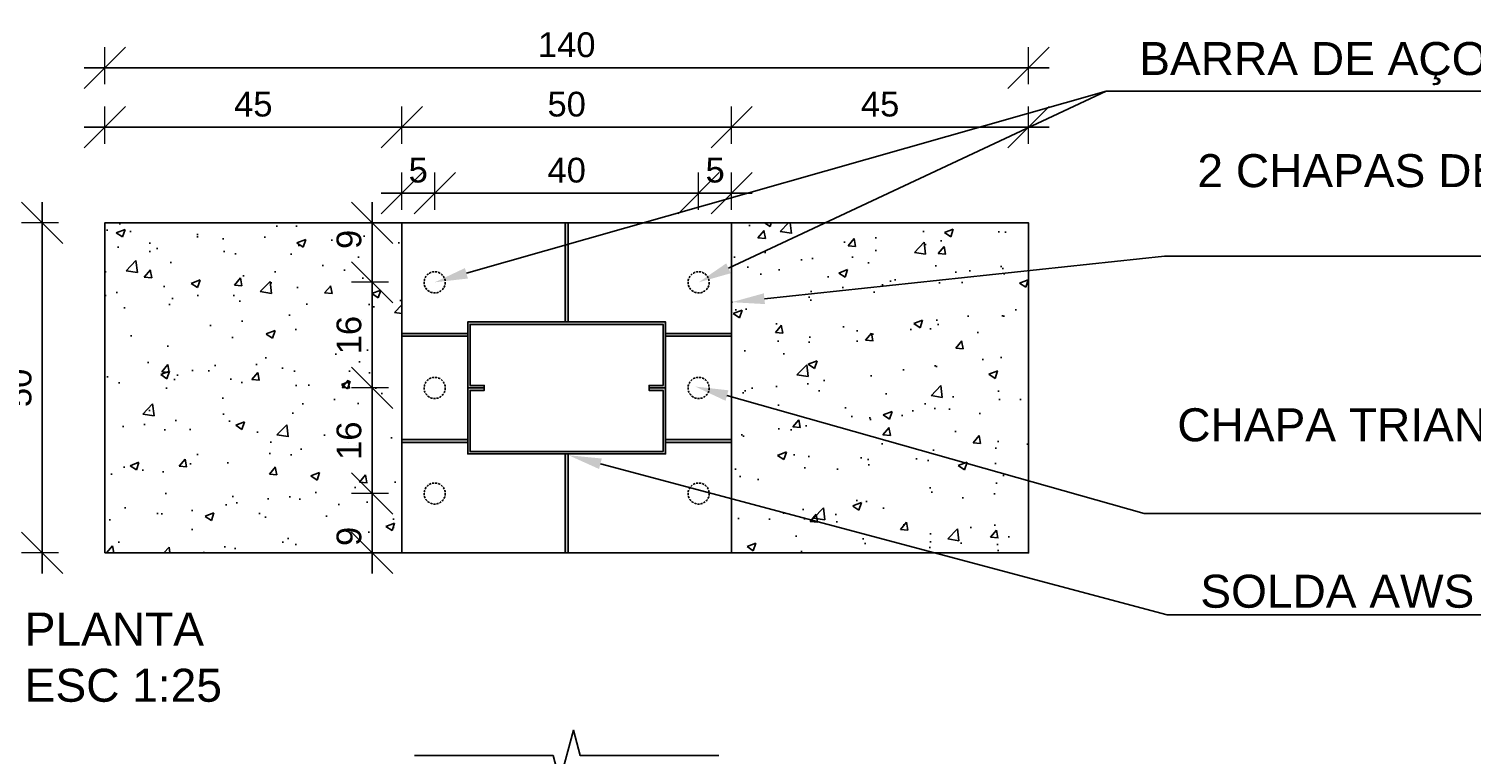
# Model space of a CAD drawing. Header units: millimetres. Extents: x 10789 to 19217, y 2620 to 5346.
# Tile 48 of 49: x 18713 to 18932, y 2936 to 3046. Entities that reach past the tile are written whole.
import ezdxf
from ezdxf import colors
from ezdxf.entities.mleader import LeaderData, LeaderLine
from ezdxf.math import Vec2, Vec3

# ---------------------------------------------------------------- set-up
doc = ezdxf.new("R2010")
doc.units = ezdxf.units.MM
doc.linetypes.add('DASHED2', pattern=[9.525, 6.35, -3.175])
doc.layers.add('COTAS', color=4, linetype='Continuous', lineweight=20)
doc.layers.add('DT-Textos', color=7, linetype='Continuous', lineweight=5)
for name, color, linetype in [('FUNDAÇÃO', 7, 'Continuous'), ('PILARES', 3, 'Continuous'), ('TEXTO', 7, 'Continuous')]:
    doc.layers.add(name, color=color, linetype=linetype)
doc.styles.add('2', font='arial.ttf', dxfattribs={"height": 2})
doc.styles.add('Annotative', font='arial.ttf')
doc.styles.add('Arial', font='arial.ttf')
doc.dimstyles.new('MURILO', dxfattribs={"dimscale": 0, "dimtxt": 1.5, "dimasz": 2.5, "dimexe": 1.25, "dimexo": 0, "dimtad": 1, "dimtxsty": 'Annotative', "dimblk": 'OBLIQUE', "dimcen": 2.5, "dimdle": 1.25, "dimclrd": 256, "dimclre": 256, "dimclrt": 7, "dimadec": 0, "dimazin": 0, "dimtfac": 1, "dimtmove": 0, "dimatfit": 3, "dimldrblk": 'OBLIQUE', "dimfxl": 1, "dimfxlon": 1, "dimtfillclr": 5, "dimlwe": -1, "dimarcsym": 0})

# ---------------------------------------------------------------- blocks, each defined once
blk = doc.blocks.new('_Oblique')
at = {"color": 0, "linetype": 'ByBlock', "lineweight": -2}
blk.add_line((-0.5, -0.5), (0.5, 0.5), dxfattribs=at)
blk = doc.blocks.new('*D209')
at = {"layer": 'COTAS', "lineweight": -2, "transparency": 16777216}
blk.add_line((18764.92, 2988.43), (18764.92, 3010.68), dxfattribs=at)
at = {"layer": 'COTAS', "transparency": 16777216}
for p, q in [((18767.42, 3007.56), (18761.79, 3007.56)), ((18767.42, 2991.56), (18761.79, 2991.56))]:
    blk.add_line(p, q, dxfattribs=at)
at = {"layer": 'Defpoints', "color": 0, "transparency": 16777216}
for p in [(18764.92, 3007.56), (18774.42, 3007.56), (18774.42, 2991.56)]:
    blk.add_point(p, dxfattribs=at)
at = {"layer": 'COTAS', "lineweight": -2, "transparency": 16777216, "xscale": 6.25, "yscale": 6.25, "zscale": 6.25}
for p, rotation in [((18764.92, 3007.56), 90), ((18764.92, 2991.56), 270)]:
    blk.add_blockref('_Oblique', p, dxfattribs=dict(at, rotation=rotation))
at = {"layer": 'COTAS', "color": 7, "transparency": 16777216, "insert": (18761.44, 2999.56), "char_height": 3.75, "attachment_point": 5, "rotation": 90, "style": 'Annotative'}
blk.add_mtext('16', dxfattribs=at)
blk = doc.blocks.new('*D212')
at = {"layer": 'COTAS', "transparency": 16777216}
for p, q in [((18814.42, 3018.56), (18814.42, 3024.18)), ((18819.42, 3018.56), (18819.42, 3024.18))]:
    blk.add_line(p, q, dxfattribs=at)
at = {"layer": 'COTAS', "lineweight": -2, "transparency": 16777216}
blk.add_line((18811.29, 3021.06), (18822.54, 3021.06), dxfattribs=at)
at = {"layer": 'Defpoints', "color": 0, "transparency": 16777216}
for p in [(18819.42, 3021.06), (18819.42, 3016.56), (18814.42, 3007.56)]:
    blk.add_point(p, dxfattribs=at)
at = {"layer": 'COTAS', "lineweight": -2, "transparency": 16777216, "xscale": 6.25, "yscale": 6.25, "zscale": 6.25, "rotation": 180}
blk.add_blockref('_Oblique', (18814.42, 3021.06), dxfattribs=at)
at = {"layer": 'COTAS', "lineweight": -2, "transparency": 16777216, "xscale": 6.25, "yscale": 6.25, "zscale": 6.25}
blk.add_blockref('_Oblique', (18819.42, 3021.06), dxfattribs=at)
at = {"layer": 'COTAS', "color": 7, "transparency": 16777216, "insert": (18816.92, 3024.53), "char_height": 3.75, "attachment_point": 5, "style": 'Annotative'}
blk.add_mtext('5', dxfattribs=at)
blk = doc.blocks.new('*D213')
at = {"layer": 'COTAS', "transparency": 16777216}
for p, q in [((18724.42, 3028.56), (18724.42, 3034.18)), ((18769.42, 3028.56), (18769.42, 3034.18))]:
    blk.add_line(p, q, dxfattribs=at)
at = {"layer": 'COTAS', "lineweight": -2, "transparency": 16777216}
blk.add_line((18721.29, 3031.06), (18772.54, 3031.06), dxfattribs=at)
at = {"layer": 'Defpoints', "color": 0, "transparency": 16777216}
for p in [(18769.42, 3031.06), (18724.42, 3016.56), (18769.42, 3016.56)]:
    blk.add_point(p, dxfattribs=at)
at = {"layer": 'COTAS', "lineweight": -2, "transparency": 16777216, "xscale": 6.25, "yscale": 6.25, "zscale": 6.25, "rotation": 180}
blk.add_blockref('_Oblique', (18724.42, 3031.06), dxfattribs=at)
at = {"layer": 'COTAS', "lineweight": -2, "transparency": 16777216, "xscale": 6.25, "yscale": 6.25, "zscale": 6.25}
blk.add_blockref('_Oblique', (18769.42, 3031.06), dxfattribs=at)
at = {"layer": 'COTAS', "color": 7, "transparency": 16777216, "insert": (18746.92, 3034.53), "char_height": 3.75, "attachment_point": 5, "style": 'Annotative'}
blk.add_mtext('45', dxfattribs=at)
blk = doc.blocks.new('*D214')
at = {"layer": 'COTAS', "transparency": 16777216}
for p, q in [((18769.42, 3018.56), (18769.42, 3024.18)), ((18774.42, 3018.56), (18774.42, 3024.18))]:
    blk.add_line(p, q, dxfattribs=at)
at = {"layer": 'COTAS', "lineweight": -2, "transparency": 16777216}
blk.add_line((18766.29, 3021.06), (18777.54, 3021.06), dxfattribs=at)
at = {"layer": 'Defpoints', "color": 0, "transparency": 16777216}
for p in [(18774.42, 3021.06), (18769.42, 3016.56), (18774.42, 3007.56)]:
    blk.add_point(p, dxfattribs=at)
at = {"layer": 'COTAS', "lineweight": -2, "transparency": 16777216, "xscale": 6.25, "yscale": 6.25, "zscale": 6.25, "rotation": 180}
blk.add_blockref('_Oblique', (18769.42, 3021.06), dxfattribs=at)
at = {"layer": 'COTAS', "lineweight": -2, "transparency": 16777216, "xscale": 6.25, "yscale": 6.25, "zscale": 6.25}
blk.add_blockref('_Oblique', (18774.42, 3021.06), dxfattribs=at)
at = {"layer": 'COTAS', "color": 7, "transparency": 16777216, "insert": (18771.92, 3024.53), "char_height": 3.75, "attachment_point": 5, "style": 'Annotative'}
blk.add_mtext('5', dxfattribs=at)
blk = doc.blocks.new('*D215')
at = {"layer": 'COTAS', "lineweight": -2, "transparency": 16777216}
blk.add_line((18714.92, 2963.43), (18714.92, 3019.68), dxfattribs=at)
at = {"layer": 'COTAS', "transparency": 16777216}
for p, q in [((18717.42, 3016.56), (18711.79, 3016.56)), ((18717.42, 2966.56), (18711.79, 2966.56))]:
    blk.add_line(p, q, dxfattribs=at)
at = {"layer": 'Defpoints', "color": 0, "transparency": 16777216}
for p in [(18714.92, 3016.56), (18769.42, 3016.56), (18769.42, 2966.56)]:
    blk.add_point(p, dxfattribs=at)
at = {"layer": 'COTAS', "lineweight": -2, "transparency": 16777216, "xscale": 6.25, "yscale": 6.25, "zscale": 6.25}
for p, rotation in [((18714.92, 3016.56), 90), ((18714.92, 2966.56), 270)]:
    blk.add_blockref('_Oblique', p, dxfattribs=dict(at, rotation=rotation))
at = {"layer": 'COTAS', "color": 7, "transparency": 16777216, "insert": (18711.44, 2991.56), "char_height": 3.75, "attachment_point": 5, "rotation": 90, "style": 'Annotative'}
blk.add_mtext('50', dxfattribs=at)
blk = doc.blocks.new('*D216')
at = {"layer": 'COTAS', "transparency": 16777216}
for p, q in [((18819.42, 3028.56), (18819.42, 3034.18)), ((18864.42, 3028.56), (18864.42, 3034.18))]:
    blk.add_line(p, q, dxfattribs=at)
at = {"layer": 'COTAS', "lineweight": -2, "transparency": 16777216}
blk.add_line((18816.29, 3031.06), (18867.54, 3031.06), dxfattribs=at)
at = {"layer": 'Defpoints', "color": 0, "transparency": 16777216}
for p in [(18864.42, 3031.06), (18819.42, 3016.56), (18864.42, 3016.56)]:
    blk.add_point(p, dxfattribs=at)
at = {"layer": 'COTAS', "lineweight": -2, "transparency": 16777216, "xscale": 6.25, "yscale": 6.25, "zscale": 6.25, "rotation": 180}
blk.add_blockref('_Oblique', (18819.42, 3031.06), dxfattribs=at)
at = {"layer": 'COTAS', "lineweight": -2, "transparency": 16777216, "xscale": 6.25, "yscale": 6.25, "zscale": 6.25}
blk.add_blockref('_Oblique', (18864.42, 3031.06), dxfattribs=at)
at = {"layer": 'COTAS', "color": 7, "transparency": 16777216, "insert": (18841.92, 3034.53), "char_height": 3.75, "attachment_point": 5, "style": 'Annotative'}
blk.add_mtext('45', dxfattribs=at)
blk = doc.blocks.new('*D217')
at = {"layer": 'COTAS', "transparency": 16777216}
for p, q in [((18774.42, 3018.56), (18774.42, 3024.18)), ((18814.42, 3018.56), (18814.42, 3024.18))]:
    blk.add_line(p, q, dxfattribs=at)
at = {"layer": 'COTAS', "lineweight": -2, "transparency": 16777216}
blk.add_line((18771.29, 3021.06), (18817.54, 3021.06), dxfattribs=at)
at = {"layer": 'Defpoints', "color": 0, "transparency": 16777216}
for p in [(18814.42, 3021.06), (18774.42, 3007.56), (18814.42, 3007.56)]:
    blk.add_point(p, dxfattribs=at)
at = {"layer": 'COTAS', "lineweight": -2, "transparency": 16777216, "xscale": 6.25, "yscale": 6.25, "zscale": 6.25, "rotation": 180}
blk.add_blockref('_Oblique', (18774.42, 3021.06), dxfattribs=at)
at = {"layer": 'COTAS', "lineweight": -2, "transparency": 16777216, "xscale": 6.25, "yscale": 6.25, "zscale": 6.25}
blk.add_blockref('_Oblique', (18814.42, 3021.06), dxfattribs=at)
at = {"layer": 'COTAS', "color": 7, "transparency": 16777216, "insert": (18794.42, 3024.53), "char_height": 3.75, "attachment_point": 5, "style": 'Annotative'}
blk.add_mtext('40', dxfattribs=at)
blk = doc.blocks.new('*D218')
at = {"layer": 'COTAS', "transparency": 16777216}
for p, q in [((18769.42, 3028.56), (18769.42, 3034.18)), ((18819.42, 3028.56), (18819.42, 3034.18))]:
    blk.add_line(p, q, dxfattribs=at)
at = {"layer": 'COTAS', "lineweight": -2, "transparency": 16777216}
blk.add_line((18766.29, 3031.06), (18822.54, 3031.06), dxfattribs=at)
at = {"layer": 'Defpoints', "color": 0, "transparency": 16777216}
for p in [(18819.42, 3031.06), (18769.42, 3016.56), (18819.42, 3016.56)]:
    blk.add_point(p, dxfattribs=at)
at = {"layer": 'COTAS', "lineweight": -2, "transparency": 16777216, "xscale": 6.25, "yscale": 6.25, "zscale": 6.25, "rotation": 180}
blk.add_blockref('_Oblique', (18769.42, 3031.06), dxfattribs=at)
at = {"layer": 'COTAS', "lineweight": -2, "transparency": 16777216, "xscale": 6.25, "yscale": 6.25, "zscale": 6.25}
blk.add_blockref('_Oblique', (18819.42, 3031.06), dxfattribs=at)
at = {"layer": 'COTAS', "color": 7, "transparency": 16777216, "insert": (18794.42, 3034.53), "char_height": 3.75, "attachment_point": 5, "style": 'Annotative'}
blk.add_mtext('50', dxfattribs=at)
blk = doc.blocks.new('*D219')
at = {"layer": 'COTAS', "transparency": 16777216}
for p, q in [((18724.42, 3037.56), (18724.42, 3043.18)), ((18864.42, 3037.56), (18864.42, 3043.18))]:
    blk.add_line(p, q, dxfattribs=at)
at = {"layer": 'COTAS', "lineweight": -2, "transparency": 16777216}
blk.add_line((18721.29, 3040.06), (18867.54, 3040.06), dxfattribs=at)
at = {"layer": 'Defpoints', "color": 0, "transparency": 16777216}
for p in [(18864.42, 3040.06), (18724.42, 3016.56), (18864.42, 3016.56)]:
    blk.add_point(p, dxfattribs=at)
at = {"layer": 'COTAS', "lineweight": -2, "transparency": 16777216, "xscale": 6.25, "yscale": 6.25, "zscale": 6.25, "rotation": 180}
blk.add_blockref('_Oblique', (18724.42, 3040.06), dxfattribs=at)
at = {"layer": 'COTAS', "lineweight": -2, "transparency": 16777216, "xscale": 6.25, "yscale": 6.25, "zscale": 6.25}
blk.add_blockref('_Oblique', (18864.42, 3040.06), dxfattribs=at)
at = {"layer": 'COTAS', "color": 7, "transparency": 16777216, "insert": (18794.42, 3043.53), "char_height": 3.75, "attachment_point": 5, "style": 'Annotative'}
blk.add_mtext('140', dxfattribs=at)
blk = doc.blocks.new('*D220')
at = {"layer": 'COTAS', "lineweight": -2, "transparency": 16777216}
blk.add_line((18764.92, 2963.43), (18764.92, 2978.68), dxfattribs=at)
at = {"layer": 'COTAS', "transparency": 16777216}
for p, q in [((18767.42, 2975.56), (18761.79, 2975.56)), ((18767.42, 2966.56), (18761.79, 2966.56))]:
    blk.add_line(p, q, dxfattribs=at)
at = {"layer": 'Defpoints', "color": 0, "transparency": 16777216}
for p in [(18764.92, 2975.56), (18774.42, 2975.56), (18769.42, 2966.56)]:
    blk.add_point(p, dxfattribs=at)
at = {"layer": 'COTAS', "lineweight": -2, "transparency": 16777216, "xscale": 6.25, "yscale": 6.25, "zscale": 6.25}
for p, rotation in [((18764.92, 2975.56), 90), ((18764.92, 2966.56), 270)]:
    blk.add_blockref('_Oblique', p, dxfattribs=dict(at, rotation=rotation))
at = {"layer": 'COTAS', "color": 7, "transparency": 16777216, "insert": (18761.44, 2969.06), "char_height": 3.75, "attachment_point": 5, "rotation": 90, "style": 'Annotative'}
blk.add_mtext('9', dxfattribs=at)
blk = doc.blocks.new('*D221')
at = {"layer": 'COTAS', "lineweight": -2, "transparency": 16777216}
blk.add_line((18764.92, 3004.43), (18764.92, 3019.68), dxfattribs=at)
at = {"layer": 'COTAS', "transparency": 16777216}
for p, q in [((18767.42, 3016.56), (18761.79, 3016.56)), ((18767.42, 3007.56), (18761.79, 3007.56))]:
    blk.add_line(p, q, dxfattribs=at)
at = {"layer": 'Defpoints', "color": 0, "transparency": 16777216}
for p in [(18764.92, 3016.56), (18769.42, 3016.56), (18774.42, 3007.56)]:
    blk.add_point(p, dxfattribs=at)
at = {"layer": 'COTAS', "lineweight": -2, "transparency": 16777216, "xscale": 6.25, "yscale": 6.25, "zscale": 6.25}
for p, rotation in [((18764.92, 3016.56), 90), ((18764.92, 3007.56), 270)]:
    blk.add_blockref('_Oblique', p, dxfattribs=dict(at, rotation=rotation))
at = {"layer": 'COTAS', "color": 7, "transparency": 16777216, "insert": (18761.44, 3014.06), "char_height": 3.75, "attachment_point": 5, "rotation": 90, "style": 'Annotative'}
blk.add_mtext('9', dxfattribs=at)
blk = doc.blocks.new('*D222')
at = {"layer": 'COTAS', "lineweight": -2, "transparency": 16777216}
blk.add_line((18764.92, 2972.43), (18764.92, 2994.68), dxfattribs=at)
at = {"layer": 'COTAS', "transparency": 16777216}
for p, q in [((18767.42, 2991.56), (18761.79, 2991.56)), ((18767.42, 2975.56), (18761.79, 2975.56))]:
    blk.add_line(p, q, dxfattribs=at)
at = {"layer": 'Defpoints', "color": 0, "transparency": 16777216}
for p in [(18764.92, 2991.56), (18774.42, 2991.56), (18774.42, 2975.56)]:
    blk.add_point(p, dxfattribs=at)
at = {"layer": 'COTAS', "lineweight": -2, "transparency": 16777216, "xscale": 6.25, "yscale": 6.25, "zscale": 6.25}
for p, rotation in [((18764.92, 2991.56), 90), ((18764.92, 2975.56), 270)]:
    blk.add_blockref('_Oblique', p, dxfattribs=dict(at, rotation=rotation))
at = {"layer": 'COTAS', "color": 7, "transparency": 16777216, "insert": (18761.44, 2983.56), "char_height": 3.75, "attachment_point": 5, "rotation": 90, "style": 'Annotative'}
blk.add_mtext('16', dxfattribs=at)

msp = doc.modelspace()

# ---------------------------------------------------------------- hatches: boundary and pattern name
at = {"layer": 'FUNDAÇÃO'}
h = msp.add_hatch(dxfattribs=at)
h.set_pattern_fill('AR-CONC', color=251, scale=0.075)
h.set_pattern_definition([(50, (10966.92, 1586.943), (13.66385, -1.195431), [1.42875, -15.71625]), (355, (10966.92, 1586.943), (-2.643257, 14.329263), [1.143, -12.573044]), (100.45144, (10968.059, 1586.844), (11.020594, 13.133831), [1.21425, -13.356768]), (46.1842, (10966.92, 1590.753), (20.330928, -3.153175), [2.143125, -23.574375]), (96.63556, (10968.614, 1590.49), (17.80531, 18.55696), [1.821377, -20.03517]), (351.18415, (10966.92, 1590.753), (17.80531, 18.55696), [1.7145, -18.85948]), (21, (10968.825, 1589.801), (11.37108, -7.66989), [1.42875, -15.71625]), (326, (10968.825, 1589.8), (4.635152, 13.814097), [1.143, -12.573]), (71.45144, (10969.773, 1589.161), (16.006231, 6.144208), [1.21425, -13.356745]), (37.5, (10966.92, 1586.943), (0.2316452, 6.341628), [0, -12.4206, 0, -12.7635, 0, -12.620625]), (7.5, (10966.92, 1586.943), (5.0114747, 7.513543), [0, -7.2771, 0, -12.13485, 0, -4.810125]), (327.5, (10962.672, 1586.943), (10.1692946, -0.4296558), [0, -4.7625, 0, -14.859, 0, -19.71675]), (317.5, (10960.767, 1586.943), (11.109689, 1.906987), [0, -6.19125, 0, -9.8679, 0, -14.00175])])
h.paths.add_polyline_path([(18864.41563, 3016.55713), (18724.41563, 3016.55713), (18724.41563, 2966.55713), (18864.41563, 2966.55713)])
h.paths.add_polyline_path([(18819.41562, 3016.55713), (18819.41562, 2966.55713), (18769.41562, 2966.55713), (18769.41562, 3016.55713)], flags=17)
at = {"layer": 'PILARES'}
h = msp.add_hatch(color=256, dxfattribs=at)
h.dxf.hatch_style = 1
h.paths.add_polyline_path([(18794.20662, 3016.55713), (18794.20662, 3001.55713), (18794.62462, 3001.55713), (18794.62462, 3016.55713)])
h = msp.add_hatch(color=256, dxfattribs=at)
h.dxf.hatch_style = 1
h.paths.add_polyline_path([(18779.41562, 3001.55713), (18779.41562, 2991.55713), (18781.91562, 2991.55713), (18781.91562, 2991.93213), (18779.79062, 2991.93213), (18779.79062, 3001.18213), (18809.04062, 3001.18213), (18809.04062, 2991.93213), (18806.91562, 2991.93213), (18806.91562, 2991.55713), (18809.41562, 2991.55713), (18809.41562, 3001.55713)])
h = msp.add_hatch(color=256, dxfattribs=at)
h.dxf.hatch_style = 1
h.paths.add_polyline_path([(18769.41562, 2999.80713), (18779.41562, 2999.80713), (18779.41562, 2999.38913), (18769.41562, 2999.38913)])
h = msp.add_hatch(color=256, dxfattribs=at)
h.dxf.hatch_style = 1
h.paths.add_polyline_path([(18819.41562, 2999.80713), (18809.41562, 2999.80713), (18809.41562, 2999.38913), (18819.41562, 2999.38913)])
h = msp.add_hatch(color=256, dxfattribs=at)
h.dxf.hatch_style = 1
h.paths.add_polyline_path([(18806.91562, 2991.55713), (18806.91562, 2991.18213), (18809.04062, 2991.18213), (18809.04062, 2981.93213), (18779.79062, 2981.93213), (18779.79062, 2991.18213), (18781.91562, 2991.18213), (18781.91562, 2991.55713), (18779.41562, 2991.55713), (18779.41562, 2981.55713), (18809.41562, 2981.55713), (18809.41562, 2991.55713)])
h = msp.add_hatch(color=256, dxfattribs=at)
h.dxf.hatch_style = 1
h.paths.add_polyline_path([(18769.41562, 2983.72513), (18779.41562, 2983.72513), (18779.41562, 2983.30713), (18769.41562, 2983.30713)])
h = msp.add_hatch(color=256, dxfattribs=at)
h.dxf.hatch_style = 1
h.paths.add_polyline_path([(18819.41562, 2983.72513), (18809.41562, 2983.72513), (18809.41562, 2983.30713), (18819.41562, 2983.30713)])
h = msp.add_hatch(color=256, dxfattribs=at)
h.dxf.hatch_style = 1
h.paths.add_polyline_path([(18794.20662, 2966.55713), (18794.20662, 2981.55713), (18794.62462, 2981.55713), (18794.62462, 2966.55713)])

# ---------------------------------------------------------------- linework, layer by layer
at = {"layer": 'FUNDAÇÃO', "color": 251}
msp.add_lwpolyline([(18724.41563, 2966.55713), (18864.41563, 2966.55713), (18864.41563, 3016.55713), (18724.41563, 3016.55713)], close=True, dxfattribs=at)
at = {"layer": 'FUNDAÇÃO'}
msp.add_lwpolyline([(18819.41562, 2966.55713), (18819.41562, 3016.55713), (18769.41562, 3016.55713), (18769.41562, 2966.55713)], close=True, dxfattribs=at)
at = {"layer": 'FUNDAÇÃO', "linetype": 'DASHED2', "ltscale": 0.05}
for centre in [(18774.41562, 3007.55713), (18814.41562, 3007.55713), (18774.41562, 2991.55713), (18814.41562, 2991.55713), (18774.41562, 2975.55713), (18814.41562, 2975.55713)]:
    msp.add_circle(centre, 1.6, dxfattribs=at)
at = {"layer": 'PILARES'}
for p, q in [((18794.20662, 3001.55713), (18794.20662, 3016.55713)), ((18794.62462, 3001.55713), (18794.62462, 3016.55713)), ((18779.41562, 2999.80713), (18769.41562, 2999.80713)), ((18779.41562, 2999.38913), (18769.41562, 2999.38913)), ((18809.41562, 2999.80713), (18819.41562, 2999.80713)), ((18809.41562, 2999.38913), (18819.41562, 2999.38913)), ((18779.41562, 2983.72513), (18769.41562, 2983.72513)), ((18779.41562, 2983.30713), (18769.41562, 2983.30713)), ((18809.41562, 2983.72513), (18819.41562, 2983.72513)), ((18809.41562, 2983.30713), (18819.41562, 2983.30713)), ((18794.20662, 2981.55713), (18794.20662, 2966.55713)), ((18794.62462, 2981.55713), (18794.62462, 2966.55713))]:
    msp.add_line(p, q, dxfattribs=at)
for points in [[(18806.91562, 2991.55713), (18809.41562, 2991.55713), (18809.41562, 3001.55713), (18779.41562, 3001.55713), (18779.41562, 2991.55713), (18781.91562, 2991.55713), (18781.91562, 2991.93213), (18779.79062, 2991.93213), (18779.79062, 3001.18213), (18809.04062, 3001.18213), (18809.04062, 2991.93213), (18806.91562, 2991.93213)], [(18806.91562, 2991.55713), (18809.41562, 2991.55713), (18809.41562, 2981.55713), (18779.41562, 2981.55713), (18779.41562, 2991.55713), (18781.91562, 2991.55713), (18781.91562, 2991.18213), (18779.79062, 2991.18213), (18779.79062, 2981.93213), (18809.04062, 2981.93213), (18809.04062, 2991.18213), (18806.91562, 2991.18213)]]:
    msp.add_lwpolyline(points, close=True, dxfattribs=at)
at = {"layer": 'TEXTO'}
msp.add_lwpolyline([(18817.45563, 2935.85124), (18796.46363, 2935.85124), (18795.43963, 2939.69124), (18793.39163, 2932.01124), (18792.36763, 2935.85124), (18771.37563, 2935.85124)], dxfattribs=at)

# ---------------------------------------------------------------- texts
at = {"layer": 'DT-Textos', "char_height": 5, "attachment_point": 7, "line_spacing_factor": 0.798, "style": 'Arial'}
for s, insert, width in [('PLANTA', (18712.27792, 2952.52798), 64.6529765), ('ESC 1:25', (18712.27792, 2943.93798), 71.1369388)]:
    msp.add_mtext(s, dxfattribs=dict(at, insert=insert, width=width))

# ---------------------------------------------------------------- dimensions: what is measured, and where the dimension line sits
at = {"layer": 'COTAS'}
for base, p1, p2, picture, middle in [((18864.41563, 3040.05713), (18724.41563, 3016.55713), (18864.41563, 3016.55713), '*D219', (18794.41563, 3043.53428)), ((18769.41563, 3031.05713), (18724.41563, 3016.55713), (18769.41563, 3016.55713), '*D213', (18746.91563, 3034.5266)), ((18819.41563, 3031.05713), (18769.41563, 3016.55713), (18819.41563, 3016.55713), '*D218', (18794.41563, 3034.53428)), ((18864.41563, 3031.05713), (18819.41563, 3016.55713), (18864.41563, 3016.55713), '*D216', (18841.91563, 3034.5266)), ((18814.41562, 3021.05713), (18774.41562, 3007.55713), (18814.41562, 3007.55713), '*D217', (18794.41562, 3024.53428))]:
    dim = msp.add_linear_dim(base=base, p1=p1, p2=p2, dimstyle='MURILO', override={"dimscale": 0, "dimtix": 0, "dimtofl": 1, "dimtmove": 0, "dimatfit": 3}, dxfattribs=at)
    dim.commit()
    dim.dimension.update_dxf_attribs({"geometry": picture, "text_midpoint": middle})
for base, p1, p2, override, picture, middle in [((18774.41562, 3021.05713), (18769.41563, 3016.55713), (18774.41562, 3007.55713), {"dimscale": 0, "dimtix": 0, "dimtofl": 1, "dimtmove": 0, "dimatfit": 3}, '*D214', (18771.91562, 3021.05713)), ((18819.41563, 3021.05713), (18814.41562, 3007.55713), (18819.41563, 3016.55713), {"dimscale": 0, "dimtix": 0, "dimtofl": 1, "dimtmove": 1, "dimatfit": 3}, '*D212', (18816.91562, 3021.05713))]:
    dim = msp.add_linear_dim(base=base, p1=p1, p2=p2, dimstyle='MURILO', override=override, dxfattribs=at)
    dim.commit()
    dim.dimension.update_dxf_attribs({"geometry": picture, "text_midpoint": middle, "dimtype": 128})
for base, p1, p2, picture, middle in [((18714.91563, 3016.55713), (18769.41563, 2966.55713), (18769.41563, 3016.55713), '*D215', (18711.43848, 2991.55713)), ((18764.91563, 3007.55713), (18774.41562, 2991.55713), (18774.41562, 3007.55713), '*D209', (18761.43848, 2999.55713)), ((18764.91563, 2991.55713), (18774.41562, 2975.55713), (18774.41562, 2991.55713), '*D222', (18761.43848, 2983.55713))]:
    dim = msp.add_linear_dim(base=base, p1=p1, p2=p2, angle=90, dimstyle='MURILO', override={"dimscale": 0, "dimtix": 0, "dimtofl": 1, "dimtmove": 0, "dimatfit": 3}, dxfattribs=at)
    dim.commit()
    dim.dimension.update_dxf_attribs({"geometry": picture, "text_midpoint": middle})
for base, p1, p2, override, picture, middle in [((18764.91563, 3016.55713), (18774.41562, 3007.55713), (18769.41563, 3016.55713), {"dimscale": 0, "dimtix": 0, "dimtofl": 1, "dimtmove": 1, "dimatfit": 3}, '*D221', (18764.91563, 3014.05713)), ((18764.91563, 2975.55713), (18769.41563, 2966.55713), (18774.41562, 2975.55713), {"dimscale": 0, "dimtix": 0, "dimtofl": 1, "dimtmove": 0, "dimatfit": 3}, '*D220', (18764.91563, 2969.05713))]:
    dim = msp.add_linear_dim(base=base, p1=p1, p2=p2, angle=90, dimstyle='MURILO', override=override, dxfattribs=at)
    dim.commit()
    dim.dimension.update_dxf_attribs({"geometry": picture, "text_midpoint": middle, "dimtype": 128})

# ---------------------------------------------------------------- leaders
at = {"layer": 'TEXTO'}
ml = msp.add_multileader_mtext('Standard', dxfattribs=at)
ml.set_content('\\A1;BARRA DE AÇO CA25 %%C 1.{\\H0.7x;\\S1#4;}" C = 50cm', color=7, style='2')
ml.set_leader_properties(color=256, linetype='ByLayer', lineweight=-1)
ml.build(insert=Vec2(0, 0))
ml.multileader.update_dxf_attribs({"has_dogleg": 0, "text_left_attachment_type": 5, "text_right_attachment_type": 5, "dogleg_length": 0, "arrow_head_size": 5, "scale": 2.5})
ctx = ml.context
ctx.base_point, ctx.scale, ctx.char_height, ctx.arrow_head_size, ctx.landing_gap_size, ctx.plane_origin = Vec3(18876.19795, 3036.51457), 2.5, 5, 5, 5, Vec3(18809.41563, 3014.26164)
ctx.left_attachment, ctx.right_attachment = 5, 5
notes = []
notes.append((ctx, [(0, (1, 1, 0), (18876.19795, 3036.51457), (1, 0), 0, [(0, [(18774.41562, 3007.55713)], 0, [])])]))
ctx.mtext.insert, ctx.mtext.width, ctx.mtext.flow_direction = Vec3(18881.19795, 3044.96478), 134.2623649, 5
ml = msp.add_multileader_mtext('Standard', dxfattribs=at)
ml.set_content('\\A1;BARRA DE AÇO CA25 %%C 1.{\\H0.7x;\\S1#4;}" C = 50cm', color=7, style='2')
ml.set_leader_properties(color=256, linetype='ByLayer', lineweight=-1)
ml.build(insert=Vec2(0, 0))
ml.multileader.update_dxf_attribs({"has_dogleg": 0, "text_left_attachment_type": 5, "text_right_attachment_type": 5, "dogleg_length": 0, "arrow_head_size": 5, "scale": 2.5})
ctx = ml.context
ctx.base_point, ctx.scale, ctx.char_height, ctx.arrow_head_size, ctx.landing_gap_size, ctx.plane_origin = Vec3(18876.19795, 3036.51457), 2.5, 5, 5, 5, Vec3(18809.41563, 3004.72006)
ctx.left_attachment, ctx.right_attachment = 5, 5
notes.append((ctx, [(0, (1, 1, 0), (18876.19795, 3036.51457), (1, 0), 0, [(0, [(18814.41562, 3007.55713)], 0, [])])]))
ctx.mtext.insert, ctx.mtext.width, ctx.mtext.flow_direction = Vec3(18881.19795, 3044.96478), 134.2623649, 5
ml = msp.add_multileader_mtext('Standard', dxfattribs=at)
ml.set_content('\\A1;2 CHAPAS DE AÇO QUADRADA 50x50 cm # {\\H0.7x;\\S1#2;}"', color=7, style='2')
ml.set_leader_properties(color=256, linetype='ByLayer', lineweight=-1)
ml.build(insert=Vec2(0, 0))
ml.multileader.update_dxf_attribs({"has_dogleg": 0, "text_left_attachment_type": 5, "text_right_attachment_type": 5, "dogleg_length": 0, "arrow_head_size": 5, "scale": 2.5})
ctx = ml.context
ctx.base_point, ctx.scale, ctx.char_height, ctx.arrow_head_size, ctx.landing_gap_size, ctx.plane_origin = Vec3(18885.01119, 3011.5254), 2.5, 5, 5, 5, Vec3(18814.41563, 3000.45026)
ctx.left_attachment, ctx.right_attachment = 5, 5
notes.append((ctx, [(0, (1, 1, 0), (18885.01119, 3011.5254), (1, 0), 0, [(0, [(18819.41563, 3004.54784)], 0, [])])]))
ctx.mtext.insert, ctx.mtext.width, ctx.mtext.flow_direction = Vec3(18890.01119, 3027.97606), 97.1334096, 5
ml = msp.add_multileader_mtext('Standard', dxfattribs=at)
ml.set_content('\\A1;CHAPA TRIANGULAR DE REFORÇO # {\\H0.7x;\\S5#16;}"', color=7, style='2')
ml.set_leader_properties(color=256, linetype='ByLayer', lineweight=-1)
ml.build(insert=Vec2(0, 0))
ml.multileader.update_dxf_attribs({"has_dogleg": 0, "text_left_attachment_type": 5, "text_right_attachment_type": 5, "dogleg_length": 0, "arrow_head_size": 5, "scale": 2.5})
ctx = ml.context
ctx.base_point, ctx.scale, ctx.char_height, ctx.arrow_head_size, ctx.landing_gap_size, ctx.plane_origin = Vec3(18881.9639, 2972.53466), 2.5, 5, 5, 5, Vec3(18863.4882, 2991.45945)
ctx.left_attachment, ctx.right_attachment = 5, 5
notes.append((ctx, [(0, (1, 1, 0), (18881.9639, 2972.53466), (1, 0), 0, [(0, [(18813.90018, 2991.76613)], 0, [])])]))
ctx.mtext.insert, ctx.mtext.width, ctx.mtext.flow_direction = Vec3(18886.9639, 2989.47508), 85.6728309, 5
ml = msp.add_multileader_mtext('Standard', dxfattribs=at)
ml.set_content('{\\C256;SOLDA AWS 5.28 ER70S-7}', color=7, style='2')
ml.set_leader_properties(color=256, linetype='ByLayer', lineweight=-1)
ml.build(insert=Vec2(0, 0))
ml.multileader.update_dxf_attribs({"has_dogleg": 0, "text_left_attachment_type": 5, "text_right_attachment_type": 5, "dogleg_length": 0, "arrow_head_size": 5, "scale": 2.5})
ctx = ml.context
ctx.base_point, ctx.scale, ctx.char_height, ctx.arrow_head_size, ctx.landing_gap_size, ctx.plane_origin = Vec3(18885.45122, 2957.16859), 2.5, 5, 5, 5, Vec3(18791.63255, 2998.9013)
ctx.left_attachment, ctx.right_attachment = 5, 5
notes.append((ctx, [(1, (1, 1, 0), (18885.45122, 2957.16859), (1, 0), 0, [(0, [(18794.70563, 2981.35713)], 0, [])])]))
ctx.mtext.insert, ctx.mtext.width, ctx.mtext.flow_direction = Vec3(18890.45122, 2963.25727), 91.2028595, 5
for ctx, leaders in notes:
    for number, flags, end, landing, length, lines in leaders:
        leader = LeaderData()
        leader.index, (leader.has_last_leader_line, leader.has_dogleg_vector, leader.attachment_direction) = number, flags
        leader.last_leader_point, leader.dogleg_vector, leader.dogleg_length = Vec3(end), Vec3(landing), length
        for number, points, colour, breaks in lines:
            line = LeaderLine()
            line.index, line.vertices, line.color, line.breaks = number, Vec3.list(points), colors.encode_raw_color(colour), breaks
            leader.lines.append(line)
        ctx.leaders.append(leader)

doc.saveas('drawing.dxf')
